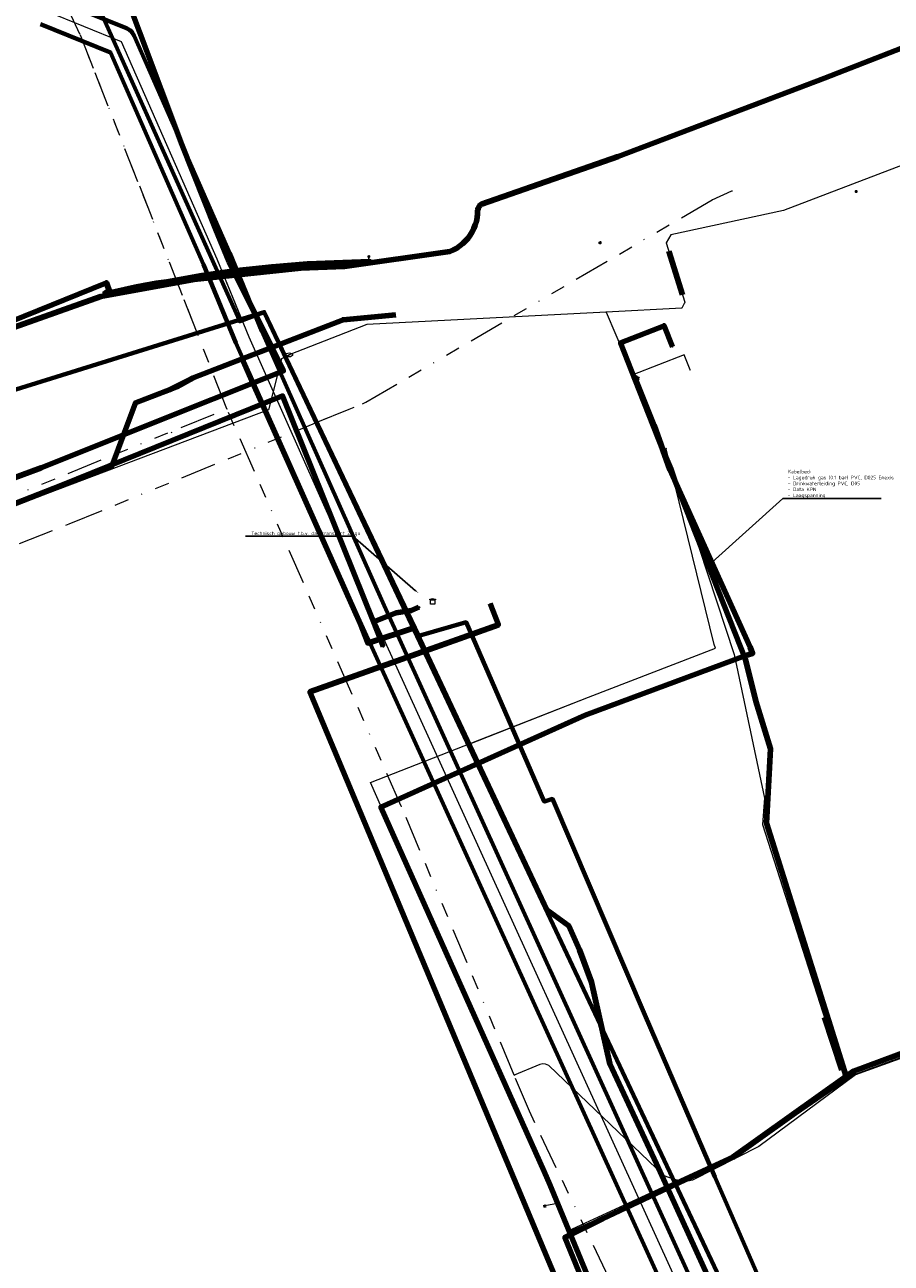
# Model space of a CAD drawing. Header units: metres. Extents: x 242122 to 243107, y 567823 to 568786.
# Tile 44 of 89: x 242435 to 242557, y 568038 to 568212. Entities that reach past the tile are written whole.
import ezdxf
from ezdxf import colors
from ezdxf.entities.mleader import LeaderData, LeaderLine
from ezdxf.enums import TextEntityAlignment as Align
from ezdxf.lldxf.tags import DXFTag
from ezdxf.math import Vec2, Vec3

# ---------------------------------------------------------------- set-up
doc = ezdxf.new("R2010")
doc.units = ezdxf.units.M
doc.linetypes.add('RI-OVERIG-SO', pattern=[17, 5, -2, 2, -2, 0, -2, 2, -2])
for name, color, linetype, lineweight in [('B-WA-IE-MEUBILAIR-S', 7, 'Continuous', 18), ('B-WA-KL-DATA-G', 90, 'KL-DATA-SO', 18), ('B-WA-KL-DATA_DUCT-G', 90, 'Continuous', 100), ('B-WA-KL-DATA_HULPSTUK-S', 90, 'Continuous', 18), ('B-WA-KL-DATA_KABELBED-G', 90, 'Continuous', 100), ('B-WA-KL-DATA_MANTELBUIS-G', 90, 'Continuous', 100), ('B-WA-KL-ET_LS-G', 190, 'KL-LS-SO', 18), ('B-WA-KL-ET_LS_HULPSTUK-S', 190, 'Continuous', 18), ('B-WA-KL-ET_LS_KABELBED-G', 190, 'Continuous', 100), ('B-WA-KL-GAS_HD-G', 30, 'KL-GAS_HD-SO', 18), ('B-WA-KL-GAS_LD-G', 50, 'KL-GAS_LD-SO', 18), ('B-WA-KL-GAS_LD_HULPSTUK-S', 50, 'Continuous', 18), ('B-WA-KL-WATER-G', 170, 'KL-WATER-SO', 18), ('B-WA-KL-WATER-S', 170, 'Continuous', 18), ('B-WA-KL-WATER_HULPSTUK-S', 170, 'Continuous', 18), ('B-WA-KL-WATER_MANTELBUIS-G', 170, 'Continuous', 100), ('B-WA-OG-INFO_ORIENTATIEPOLYGOON-GV', 7, 'Continuous', 70), ('B-WA-RI-DRUK-G', 210, 'RI-PERS-SO', 18), ('B-WA-RI-VRIJVERVAL-G', 210, 'RI-OVERIG-SO', 18), ('B-WA-RI-VRIJVERVAL_HULPSTUK-S', 210, 'Continuous', 18), ('B-WE-IE-MEUBILAIR_ENEXIS NETBEHEER BV-S', 7, 'Continuous', 18), ('B-WE-KL-DATA_COAXKABEL_42_ZIGGO BV-G', 90, 'KL-DATA-SO', 18), ('B-WE-KL-DATA_DUCT_ZIGGO BV-G', 90, 'Continuous', 100), ('B-WE-KL-DATA_HULPSTUK_KPN BV-S', 90, 'Continuous', 18), ('B-WE-KL-DATA_HULPSTUK_ZIGGO BV-S', 90, 'Continuous', 18), ('B-WE-KL-DATA_KABELBED_KPN BV-G', 90, 'Continuous', 100), ('B-WE-KL-DATA_KABELBED_ZIGGO BV-G', 90, 'Continuous', 100), ('B-WE-KL-DATA_MANTELBUIS_160_ZIGGO BV-G', 90, 'Continuous', 100), ('B-WE-KL-DATA_MANTELBUIS_75_ZIGGO BV-G', 90, 'Continuous', 100), ('B-WE-KL-DATA_MANTELBUIS_STAAL_1_KPN BV-G', 90, 'Continuous', 100), ('B-WE-KL-ET_LS_400 V_ENEXIS NETBEHEER BV-G', 190, 'KL-LS-SO', 18), ('B-WE-KL-ET_LS_HULPSTUK_ENEXIS NETBEHEER BV-S', 190, 'Continuous', 18), ('B-WE-KL-ET_LS_KABELBED_ENEXIS NETBEHEER BV-G', 190, 'Continuous', 100), ('B-WE-KL-GAS_HD_STAAL_150_8 BAR_ENEXIS NETBEHEER BV-G', 30, 'KL-GAS_HD-SO', 18), ('B-WE-KL-GAS_LD_HULPSTUK_ENEXIS NETBEHEER BV-S', 50, 'Continuous', 18), ('B-WE-KL-GAS_LD_POLYETHYLEEN PE_50_0.1 BAR_ENEXIS NETBEHEER BV-G', 50, 'KL-GAS_LD-SO', 18), ('B-WE-KL-GAS_LD_SLAGVAST PVC_75_0.1 BAR_ENEXIS NETBEHEER BV-G', 50, 'KL-GAS_LD-SO', 18), ('B-WE-KL-WATER_HULPSTUK_WMD DRINKWATER NV-S', 170, 'Continuous', 18), ('B-WE-KL-WATER_MANTELBUIS_POLYVINYLCHLORIDE PVC_200_WMD DRINKWATER NV-G', 170, 'Continuous', 100), ('B-WE-KL-WATER_MANTELBUIS_POLYVINYLCHLORIDE PVC_WMD DRINKWATER NV-G', 170, 'Continuous', 100), ('B-WE-KL-WATER_POLYVINYLCHLORIDE PVC_160_WMD DRINKWATER NV-G', 170, 'KL-WATER-SO', 18), ('B-WE-KL-WATER_POLYVINYLCHLORIDE PVC_25_WMD DRINKWATER NV-G', 170, 'KL-WATER-SO', 18), ('B-WE-KL-WATER_POLYVINYLCHLORIDE PVC_50_WMD DRINKWATER NV-G', 170, 'KL-WATER-SO', 18), ('B-WE-KL-WATER_WMD DRINKWATER NV-S', 170, 'Continuous', 18), ('B-WE-RI-DRUK_GEMEENTE TYNAARLO-G', 210, 'RI-PERS-SO', 18), ('B-WE-RI-VRIJVERVAL_GEMEENTE TYNAARLO-G', 210, 'RI-OVERIG-SO', 18), ('B-WE-RI-VRIJVERVAL_HULPSTUK_GEMEENTE TYNAARLO-S', 210, 'Continuous', 18), ('X-XX-AL-T25-200', 7, 'Continuous', 25)]:
    doc.layers.add(name, color=color, linetype=linetype, lineweight=lineweight)
for name, color, linetype, lineweight, true_color in [('B-WA-OG-INFO_EIS VOORZORGSMAATREGEL-GV', 7, 'Continuous', 70, 0xfa194b), ('B-WE-OG-INFO_EIS VOORZORGSMAATREGEL_ENEXIS NETBEHEER BV-GV', 7, 'Continuous', 70, 0xfa194b), ('B-WE-OG-INFO_EIS VOORZORGSMAATREGEL_WATERBEDRIJF GRONINGEN-GV', 7, 'Continuous', 70, 0xfa194b)]:
    doc.layers.add(name, color=color, linetype=linetype, lineweight=lineweight, true_color=true_color)
doc.styles.add('NLCS-ISO', font='NLCS-ISO.ttf')
doc.styles.add('NLCS-ISO-M200-T25', font='NLCS-ISO.ttf', dxfattribs={"height": 0.5})
doc.styles.get("Standard").update_dxf_attribs({"font": 'arial.ttf'})
tags = doc.linetypes.add('KL-DATA-SO', pattern='A,4,-1,[101,NLCS.shx,S=0.5,R=0,X=0,Y=0],-1,4,-1,["D",Standard,S=1,R=0,X=-0.25,Y=-0.5],-1.5', length=12.5).pattern_tags.tags
tags[18] = DXFTag(74, 10)
tags = doc.linetypes.add('KL-GAS_HD-SO', pattern='A,4,-1,[69,NLCS.shx,S=0.5,R=0,X=0,Y=0],-1,4,-1,["H",Standard,S=1,R=0,X=0,Y=-0.5],-2', length=13).pattern_tags.tags
tags[18] = DXFTag(74, 10)
tags = doc.linetypes.add('KL-GAS_LD-SO', pattern='A,4,-1,[69,NLCS.shx,S=0.5,R=0,X=0,Y=0],-1,4,-1,["L",Standard,S=1,R=0,X=0.25,Y=-0.5],-2', length=13).pattern_tags.tags
tags[18] = DXFTag(74, 10)
tags = doc.linetypes.add('KL-LS-SO', pattern='A,4,-1,[103,NLCS.shx,S=0.75,R=0,X=0,Y=0],-1,4,-1,["L",Standard,S=1,R=0,X=0,Y=-0.5],-2', length=13).pattern_tags.tags
tags[18] = DXFTag(74, 10)
doc.linetypes.add('KL-WATER-SO', pattern='A,7,-0.5,[168,NLCS.shx,S=0.75,R=0,X=0.75,Y=0],-2', length=9.5)
tags = doc.linetypes.add('RI-PERS-SO', pattern='A,7,-2,["P",Standard,S=1.8,R=0,X=-0.5,Y=-0.9],-2,7,-2,[102,NLCS.shx,S=1,R=180,X=0,Y=0],-2', length=22).pattern_tags.tags
tags[6] = DXFTag(74, 10)

# ---------------------------------------------------------------- blocks, each defined once
blk = doc.blocks.new('SKL-WTB_HULP_OVERIG-SO')
at = {"color": 0, "linetype": 'ByBlock', "lineweight": 18}
for points in [[(-0.14, 0.14), (0.14, -0.14)], [(0.14, 0.14), (-0.14, -0.14)]]:
    blk.add_lwpolyline(points, dxfattribs=at)
at = {"color": 0, "linetype": 'ByBlock', "lineweight": 18, "style": 'NLCS-ISO', "flags": 1}
for tag, p in [('TYPE', (1.5, 0)), ('OMSCHRIJVING', (1.5, -3)), ('LABEL', (1.5, -1.5))]:
    blk.add_attdef(tag, p, '', height=1, dxfattribs=at)
blk = doc.blocks.new('SKL-WATER_BRANDKRAAN_BRANDPUT-SO')
at = {"color": 0, "linetype": 'ByBlock', "lineweight": 18}
blk.add_ellipse((0, 0), major_axis=(2.5, 0), ratio=0.54, dxfattribs=at)
at = {"color": 0, "linetype": 'ByBlock', "lineweight": 18, "style": 'NLCS-ISO'}
blk.add_text('bk', height=1.5, dxfattribs=at).set_placement((0.16, 0), align=Align.MIDDLE_CENTER)
blk = doc.blocks.new('SKL-WTB_HULP_TECHNISCH GEBOUW-SO')
at = {"color": 0, "linetype": 'ByBlock', "lineweight": 18}
for points in [[(-2, 1.5), (0, 2), (2, 1.5), (2, 1.18), (-2, 1.18)], [(-1.5, 1.02), (1.5, 1.02), (1.5, -2), (-1.5, -2)]]:
    blk.add_lwpolyline(points, close=True, dxfattribs=at)
at = {"color": 0, "linetype": 'ByBlock', "lineweight": 18, "style": 'NLCS-ISO', "flags": 1}
for tag, p in [('TYPE', (2.5, 0)), ('OMSCHRIJVING', (2.5, -3)), ('LABEL', (2.5, -1.5))]:
    blk.add_attdef(tag, p, '', height=1, dxfattribs=at)
blk = doc.blocks.new('SRI-HULP_OVERIG-SO')
at = {"color": 0, "linetype": 'ByBlock', "lineweight": 18}
for points in [[(-0.14, 0.14), (0.14, -0.14)], [(0.14, 0.14), (-0.14, -0.14)]]:
    blk.add_lwpolyline(points, dxfattribs=at)
at = {"color": 0, "linetype": 'ByBlock', "lineweight": 18, "style": 'NLCS-ISO', "flags": 1}
for tag, p in [('TYPE', (1.5, 0)), ('OMSCHRIJVING', (1.5, -3)), ('LABEL', (1.5, -1.5))]:
    blk.add_attdef(tag, p, '', height=1, dxfattribs=at)
blk = doc.blocks.new('SKL-WTB_HULP_MOF-SO')
at = {"linetype": 'ByBlock', "lineweight": 18}
h = blk.add_hatch(color=0, dxfattribs=at)
h.dxf.hatch_style = 1
h.paths.add_polyline_path([(-0.5625, 0, 1), (0.5625, 0, 1)])
at = {"color": 0, "linetype": 'ByBlock', "lineweight": 18}
blk.add_circle((0, 0), 0.5625, dxfattribs=at)
at = {"color": 0, "linetype": 'ByBlock', "lineweight": 18, "style": 'NLCS-ISO', "flags": 1}
for tag, p in [('TYPE', (1.5, 0)), ('OMSCHRIJVING', (1.5, -3)), ('LABEL', (1.5, -1.5))]:
    blk.add_attdef(tag, p, '', height=1, dxfattribs=at)
blk = doc.blocks.new('SIE-MEUBILAIR_PAAL_LICHTMAST-SO')
for points in [[(-0.62, 0), (-1, 0)], [(-0.71, 0.71), (-0.44, 0.44)], [(0, 1), (0, 0.62)], [(0.44, 0.44), (0.71, 0.71)], [(1, 0), (0.62, 0)], [(-0.71, -0.71), (-0.44, -0.44)], [(0, -0.62), (0, -1)], [(0.44, -0.44), (0.71, -0.71)]]:
    blk.add_lwpolyline(points)
blk.add_circle((0, 0), 0.5)

msp = doc.modelspace()

# ---------------------------------------------------------------- linework, layer by layer
at = {"layer": 'B-WA-KL-DATA-G'}
msp.add_lwpolyline([(242467.681, 568171.002), (242463.925, 568178.468), (242462.04, 568182.985), (242457.329, 568194.902), (242448.508, 568218.469), (242445.987, 568222.536), (242437.396, 568219.247), (242434.355, 568227.187), (242428.132, 568243.078), (242426.507, 568246.713)], dxfattribs=at)
at = {"layer": 'B-WA-KL-DATA_DUCT-G'}
for points in [[(242471.022, 568166.84), (242479.951, 568170.298), (242487.36, 568170.979)], [(242471.022, 568166.84), (242479.951, 568170.298), (242487.36, 568170.979)], [(242471.022, 568166.84), (242479.951, 568170.298), (242487.36, 568170.979)], [(242471.022, 568166.84), (242479.951, 568170.298), (242487.36, 568170.979)], [(242471.022, 568166.84), (242479.951, 568170.298), (242487.36, 568170.979)], [(242471.022, 568166.84), (242479.951, 568170.298), (242487.36, 568170.979)], [(242471.022, 568166.84), (242479.951, 568170.298), (242487.36, 568170.979)], [(242471.022, 568166.84), (242479.951, 568170.298), (242487.36, 568170.979)], [(242489.793, 568127.041), (242490.196, 568127.174)], [(242489.793, 568127.041), (242490.196, 568127.174)], [(242489.793, 568127.041), (242490.196, 568127.174)], [(242489.793, 568127.041), (242490.196, 568127.174)], [(242489.793, 568127.041), (242490.196, 568127.174)], [(242489.793, 568127.041), (242490.196, 568127.174)], [(242489.793, 568127.041), (242490.196, 568127.174)], [(242489.793, 568127.041), (242490.196, 568127.174)], [(242513.114, 568081.872), (242511.611, 568085.253), (242508.535, 568087.496), (242489.927, 568127.085), (242490.196, 568127.174)], [(242512.911, 568082.328), (242511.611, 568085.253), (242508.535, 568087.496), (242489.927, 568127.085), (242490.196, 568127.174)], [(242516.212, 568071.027), (242514.789, 568077.363), (242513.114, 568081.872), (242511.611, 568085.253), (242508.535, 568087.496), (242489.927, 568127.085), (242490.196, 568127.174)], [(242516.212, 568071.027), (242514.789, 568077.363), (242513.114, 568081.872), (242511.611, 568085.253), (242508.535, 568087.496), (242489.927, 568127.085), (242490.196, 568127.174)], [(242516.212, 568071.027), (242514.789, 568077.363), (242513.114, 568081.872), (242512.911, 568082.328)], [(242516.212, 568071.027), (242514.789, 568077.363), (242513.114, 568081.872)]]:
    msp.add_lwpolyline(points, dxfattribs=at)
at = {"layer": 'B-WA-KL-DATA_KABELBED-G'}
for points in [[(242463.925, 568178.468), (242462.04, 568182.985), (242457.329, 568194.902), (242448.508, 568218.469), (242445.987, 568222.536), (242437.396, 568219.247), (242428.132, 568243.078), (242426.507, 568246.713)], [(242563.825, 568210.557), (242547.477, 568204.193), (242518.55, 568193.222), (242499.355, 568186.514), (242499.266, 568186.445), (242499.184, 568186.368), (242499.109, 568186.285), (242499.041, 568186.195), (242498.981, 568186.1), (242498.929, 568186.001), (242498.886, 568185.897), (242498.852, 568185.79), (242498.827, 568185.681), (242498.815, 568185.151), (242498.756, 568184.624), (242498.651, 568184.104), (242498.501, 568183.596), (242498.308, 568183.102), (242498.072, 568182.628), (242497.796, 568182.175), (242497.481, 568181.749), (242497.13, 568181.351), (242496.746, 568180.986), (242496.331, 568180.655), (242495.89, 568180.362), (242495.424, 568180.109), (242494.938, 568179.897), (242480.156, 568177.769), (242474.033, 568177.539), (242459.058, 568175.926), (242445.957, 568173.559), (242433.726, 568169.226)], [(242499.355, 568186.514), (242518.55, 568193.222)], [(242467.681, 568171.002), (242463.925, 568178.468)], [(242471.022, 568166.84), (242479.951, 568170.298), (242487.36, 568170.979)], [(242526.174, 568166.477), (242524.996, 568169.465), (242518.882, 568167.059), (242520.928, 568161.828), (242523.462, 568155.399), (242536.425, 568122.612), (242537.864, 568116.782), (242539.934, 568110.082), (242539.37, 568099.678), (242548.03, 568072.037), (242550.521, 568064.115), (242550.521, 568064.114)], [(242491.35, 568123.806), (242501.733, 568127.503), (242500.572, 568130.469)], [(242489.927, 568127.085), (242490.196, 568127.174)], [(242489.927, 568127.085), (242489.793, 568127.041)], [(242489.927, 568127.085), (242508.535, 568087.496), (242511.611, 568085.253), (242512.911, 568082.328)], [(242594.694, 568126.069), (242596.109, 568121.919), (242589.816, 568116.255), (242597.908, 568090.323), (242603.135, 568092.037), (242605.911, 568083.579), (242598.12, 568081.024), (242573.011, 568072.879), (242551.634, 568064.906), (242550.521, 568064.115), (242550.52, 568064.114)], [(242512.911, 568082.328), (242513.114, 568081.872)], [(242516.212, 568071.027), (242514.789, 568077.363), (242513.114, 568081.872)], [(242526.63, 568049.013), (242534.567, 568052.769), (242550.52, 568064.114)]]:
    msp.add_lwpolyline(points, dxfattribs=at)
at = {"layer": 'B-WA-KL-DATA_MANTELBUIS-G'}
for points in [[(242499.355, 568186.514), (242518.55, 568193.222)], [(242467.681, 568171.002), (242463.925, 568178.468)]]:
    msp.add_lwpolyline(points, dxfattribs=at)
at = {"layer": 'B-WA-KL-ET_LS-G'}
for points in [[(242446.372, 568173.871), (242446.808, 568173.77), (242447.333, 568173.896), (242447.667, 568174.182), (242449.346, 568174.544), (242450.797, 568174.87), (242452.255, 568175.16), (242453.72, 568175.416), (242455.205, 568175.634), (242460.112, 568176.495), (242465.043, 568177.197), (242469.993, 568177.74), (242474.959, 568178.124), (242479.934, 568178.349), (242483.723, 568178.467), (242483.737, 568178.049)], [(242483.568, 568178.462), (242483.568, 568179.153)], [(242419.693, 568164.551), (242446.739, 568175.5), (242447.193, 568174.273), (242446.714, 568174.158), (242446.372, 568173.871)], [(242498.776, 568107.995), (242513.907, 568114.796), (242536.433, 568123.193), (242537.404, 568123.488), (242537.055, 568124.38), (242525.769, 568149.306), (242523.579, 568155.447), (242520.969, 568162.008), (242521.371, 568162.174)], [(242490.585, 568129.959), (242489.495, 568129.492), (242488.696, 568129.367)], [(242526.521, 568049.169), (242535.937, 568053.552), (242551.789, 568064.438), (242573.031, 568072.279), (242570.344, 568080.456)]]:
    msp.add_lwpolyline(points, dxfattribs=at)
at = {"layer": 'B-WA-KL-ET_LS_KABELBED-G'}
for points in [[(242446.372, 568173.871), (242446.808, 568173.77), (242447.333, 568173.896), (242447.667, 568174.182), (242449.346, 568174.544), (242450.797, 568174.87), (242452.255, 568175.16), (242453.72, 568175.416), (242455.205, 568175.634), (242460.112, 568176.495), (242465.043, 568177.197), (242469.993, 568177.74), (242474.959, 568178.124), (242479.934, 568178.349), (242483.723, 568178.467), (242483.737, 568178.049)], [(242419.693, 568164.551), (242446.739, 568175.5), (242447.193, 568174.273), (242446.714, 568174.158), (242446.372, 568173.871)], [(242498.776, 568107.995), (242513.907, 568114.796), (242536.433, 568123.193), (242537.404, 568123.488), (242537.055, 568124.38), (242525.769, 568149.306), (242523.579, 568155.447), (242520.969, 568162.008), (242521.371, 568162.174)], [(242490.585, 568129.959), (242489.495, 568129.492), (242488.696, 568129.367)]]:
    msp.add_lwpolyline(points, dxfattribs=at)
at = {"layer": 'B-WA-KL-GAS_HD-G'}
msp.add_lwpolyline([(242437.822, 568214.579), (242438.25, 568213.628), (242448.803, 568209.343), (242462.221, 568178.825), (242465.699, 568170.384)], dxfattribs=at)
at = {"layer": 'B-WA-KL-GAS_LD-G'}
for points in [[(242497.489, 568110.723), (242514.391, 568117.322), (242532.193, 568124.221), (242531.993, 568124.741), (242525.281, 568152.203)], [(242526.437, 568049.348), (242535.834, 568053.677), (242551.725, 568064.633), (242572.74, 568072.339), (242570.11, 568080.346)]]:
    msp.add_lwpolyline(points, dxfattribs=at)
at = {"layer": 'B-WA-KL-WATER-G'}
for points in [[(242606.926, 568210.523), (242541.755, 568185.622), (242525.953, 568182.208), (242525.296, 568181.081), (242527.898, 568172.744), (242527.466, 568171.929), (242516.843, 568171.38)], [(242516.843, 568171.38), (242483.269, 568169.645), (242472.377, 568165.367)], [(242516.843, 568171.38), (242523.647, 568155.474), (242526.217, 568149.482), (242534.83, 568123.313), (242539.07, 568103.158), (242538.801, 568099.491), (242547.65, 568071.912), (242550.181, 568064.219), (242551.698, 568064.717), (242561.236, 568068.061)], [(242472.377, 568165.367), (242471.848, 568165.088)], [(242528.636, 568163.251), (242527.794, 568165.391), (242520.613, 568162.566)]]:
    msp.add_lwpolyline(points, dxfattribs=at)
at = {"layer": 'B-WA-KL-WATER_MANTELBUIS-G'}
for points in [[(242525.665, 568179.898), (242527.572, 568173.788)], [(242547.476, 568072.455), (242549.906, 568065.054)]]:
    msp.add_lwpolyline(points, dxfattribs=at)
at = {"layer": 'B-WA-OG-INFO_EIS VOORZORGSMAATREGEL-GV'}
msp.add_lwpolyline([(242914.445, 568112.908), (242546.772, 568019.064), (242542.948, 568028.382), (242541.695, 568028.067), (242541.688, 568028.068), (242541.684, 568028.073), (242533.072, 568047.778), (242532.095, 568050.042), (242522.287, 568072.784), (242509.322, 568103.076), (242508.197, 568102.709), (242508.19, 568102.709), (242508.185, 568102.714), (242497.199, 568127.858), (242490.599, 568125.958), (242490.588, 568125.962), (242469.69, 568169.664), (242468.882, 568171.376), (242465.366, 568170.281), (242446.144, 568213.056), (242430.507, 568248.245), (242430.516, 568248.248), (242400.498, 568317.023)], dxfattribs=at)
at = {"layer": 'B-WA-OG-INFO_ORIENTATIEPOLYGOON-GV'}
msp.add_lwpolyline([(242751.967, 568556.271), (242565.688, 568463.851), (242442.85, 568671.226), (242460.056, 568681.418), (242444.987, 568707.443), (242384.409, 568672.369), (242399.477, 568646.343), (242416.686, 568656.536), (242474.782, 568558.454), (242515.844, 568427.317), (242539.317, 568384.982), (242400.498, 568317.023), (242430.516, 568248.248), (242303.944, 568199.794), (242325.606, 568144.321), (242183.26, 568088.734), (242295.105, 568006.717), (242295.17, 568006.649), (242357.548, 568062.526), (242331.727, 568128.648), (242468.882, 568171.376), (242541.371, 568017.685), (242914.445, 568112.908)], dxfattribs=at)
at = {"layer": 'B-WA-RI-DRUK-G'}
msp.add_lwpolyline([(242570.753, 568071.189), (242551.823, 568064.337), (242538.277, 568054.306), (242528.991, 568049.57), (242527.882, 568049.359), (242526.447, 568049.646), (242526.263, 568049.717)], dxfattribs=at)
at = {"layer": 'B-WA-RI-VRIJVERVAL-G'}
for points in [[(242443.039, 568210.389), (242426.027, 568246.529)], [(242459.482, 568168.448), (242443.039, 568210.389)], [(242531.748, 568187.144), (242534.487, 568188.367)], [(242483.153, 568158.714), (242531.748, 568187.144)], [(242476.198, 568155.864), (242483.153, 568158.714)]]:
    msp.add_lwpolyline(points, dxfattribs=at)
at = {"layer": 'B-WE-KL-DATA_DUCT_ZIGGO BV-G'}
for points in [[(242465.781, 568164.81), (242479.951, 568170.298), (242487.36, 568170.979)], [(242465.781, 568164.81), (242479.951, 568170.298), (242487.36, 568170.979)], [(242465.781, 568164.81), (242479.951, 568170.298), (242487.36, 568170.979)], [(242465.781, 568164.81), (242479.951, 568170.298), (242487.36, 568170.979)], [(242465.781, 568164.81), (242479.951, 568170.298), (242487.36, 568170.979)], [(242465.781, 568164.81), (242479.951, 568170.298), (242487.36, 568170.979)], [(242465.781, 568164.81), (242479.951, 568170.298), (242487.36, 568170.979)], [(242465.781, 568164.81), (242479.951, 568170.298), (242487.36, 568170.979)], [(242512.911, 568082.328), (242511.611, 568085.253), (242508.535, 568087.496), (242489.927, 568127.085), (242490.196, 568127.174)], [(242513.114, 568081.872), (242511.611, 568085.253), (242508.535, 568087.496), (242489.927, 568127.085), (242490.196, 568127.174)], [(242546.555, 567987.782), (242541.82, 567998.03), (242541.402, 568013.557), (242523.928, 568051.878), (242517.359, 568065.921), (242514.789, 568077.363), (242513.114, 568081.872), (242511.611, 568085.253), (242508.535, 568087.496), (242489.927, 568127.085), (242490.196, 568127.174)], [(242546.555, 567987.782), (242541.82, 567998.03), (242541.402, 568013.557), (242523.928, 568051.878), (242517.359, 568065.921), (242514.789, 568077.363), (242513.114, 568081.872), (242511.611, 568085.253), (242508.535, 568087.496), (242489.927, 568127.085), (242490.196, 568127.174)], [(242512.911, 568082.328), (242513.114, 568081.872), (242514.789, 568077.363), (242517.359, 568065.921), (242523.928, 568051.878), (242541.402, 568013.557), (242541.82, 567998.03), (242546.555, 567987.782), (242546.243, 567985.044), (242546.119, 567984.721), (242545.987, 567984.602), (242548.861, 567980.516)], [(242541.82, 567998.03), (242541.402, 568013.557), (242523.928, 568051.878), (242517.359, 568065.921), (242514.789, 568077.363), (242513.114, 568081.872)]]:
    msp.add_lwpolyline(points, dxfattribs=at)
at = {"layer": 'B-WE-KL-DATA_KABELBED_KPN BV-G'}
for points in [[(242563.825, 568210.557), (242547.477, 568204.193), (242518.55, 568193.222), (242499.355, 568186.514), (242499.266, 568186.445), (242499.184, 568186.368), (242499.109, 568186.285), (242499.041, 568186.195), (242498.981, 568186.1), (242498.929, 568186.001), (242498.886, 568185.897), (242498.852, 568185.79), (242498.827, 568185.681), (242498.815, 568185.151), (242498.756, 568184.624), (242498.651, 568184.104), (242498.501, 568183.596), (242498.308, 568183.102), (242498.072, 568182.628), (242497.796, 568182.175), (242497.481, 568181.749), (242497.13, 568181.351), (242496.746, 568180.986), (242496.331, 568180.655), (242495.89, 568180.362), (242495.424, 568180.109), (242494.938, 568179.897), (242480.156, 568177.769), (242474.033, 568177.539), (242459.058, 568175.926), (242445.957, 568173.559), (242433.726, 568169.226)], [(242499.355, 568186.514), (242518.55, 568193.222)], [(242524.538, 567998.326), (242524.494, 568000.799), (242475.296, 568118.089), (242501.733, 568127.503), (242500.572, 568130.469)], [(242594.694, 568126.069), (242596.109, 568121.919), (242589.816, 568116.255), (242597.908, 568090.323), (242603.135, 568092.037), (242605.911, 568083.579), (242598.12, 568081.024), (242573.011, 568072.879), (242551.634, 568064.906), (242550.521, 568064.115), (242550.52, 568064.114)], [(242524.538, 567998.326), (242526.822, 568000), (242528.254, 568001.05), (242529.559, 568002.006), (242530.039, 568002.515), (242528.328, 568004.504), (242526.744, 568006.595), (242525.293, 568008.78), (242520.369, 568019.253), (242519.102, 568022.007), (242518.488, 568023.381), (242511.081, 568041.542), (242516.349, 568044.148), (242534.567, 568052.769), (242550.52, 568064.114)]]:
    msp.add_lwpolyline(points, dxfattribs=at)
at = {"layer": 'B-WE-KL-DATA_KABELBED_ZIGGO BV-G'}
for points in [[(242463.925, 568178.468), (242462.04, 568182.985), (242457.329, 568194.902), (242448.508, 568218.469), (242445.987, 568222.536), (242437.396, 568219.247), (242428.132, 568243.078), (242412.565, 568277.914), (242407.204, 568286.471), (242383.57, 568340.265)], [(242468.461, 568169.45), (242463.925, 568178.468)], [(242469.951, 568166.425), (242479.951, 568170.298), (242487.36, 568170.979)], [(242469.951, 568166.425), (242468.461, 568169.45)], [(242465.781, 568164.81), (242469.951, 568166.425)], [(242467.295, 568161.414), (242471.576, 568163.127), (242469.951, 568166.425)], [(242458.312, 568161.813), (242458.928, 568162.157), (242465.781, 568164.81)], [(242467.295, 568161.414), (242465.781, 568164.81)], [(242449.158, 568154.155), (242450.839, 568158.661), (242455.618, 568160.484)], [(242455.618, 568160.484), (242456.618, 568160.866), (242458.312, 568161.813)], [(242456.254, 568156.995), (242467.043, 568161.313)], [(242467.043, 568161.313), (242467.295, 568161.414)], [(242449.158, 568154.155), (242456.254, 568156.995)], [(242344.098, 568114.077), (242372.859, 568125.226), (242411.159, 568139.765), (242437.574, 568149.544), (242449.158, 568154.155)], [(242375.755, 568121.853), (242447.517, 568149.759), (242449.158, 568154.155)], [(242489.927, 568127.085), (242490.196, 568127.174)], [(242489.927, 568127.085), (242508.535, 568087.496), (242511.611, 568085.253), (242512.911, 568082.328)], [(242512.911, 568082.328), (242513.114, 568081.872)], [(242541.82, 567998.03), (242541.402, 568013.557), (242523.928, 568051.878), (242517.359, 568065.921), (242514.789, 568077.363), (242513.114, 568081.872)]]:
    msp.add_lwpolyline(points, dxfattribs=at)
at = {"layer": 'B-WE-KL-DATA_MANTELBUIS_160_ZIGGO BV-G'}
msp.add_lwpolyline([(242458.312, 568161.813), (242455.618, 568160.484)], dxfattribs=at)
at = {"layer": 'B-WE-KL-DATA_MANTELBUIS_75_ZIGGO BV-G'}
for points in [[(242468.461, 568169.45), (242463.925, 568178.468)], [(242456.254, 568156.995), (242467.043, 568161.313)]]:
    msp.add_lwpolyline(points, dxfattribs=at)
at = {"layer": 'B-WE-KL-DATA_MANTELBUIS_STAAL_1_KPN BV-G'}
msp.add_lwpolyline([(242499.355, 568186.514), (242518.55, 568193.222)], dxfattribs=at)
at = {"layer": 'B-WE-KL-ET_LS_400 V_ENEXIS NETBEHEER BV-G'}
for points in [[(242446.372, 568173.871), (242446.808, 568173.77), (242447.333, 568173.896), (242447.667, 568174.182), (242449.346, 568174.544), (242450.797, 568174.87), (242452.255, 568175.16), (242453.72, 568175.416), (242455.205, 568175.634), (242460.112, 568176.495), (242465.043, 568177.197), (242469.993, 568177.74), (242474.959, 568178.124), (242479.934, 568178.349), (242483.723, 568178.467), (242483.737, 568178.049)], [(242483.568, 568178.462), (242483.568, 568179.153)], [(242419.693, 568164.551), (242446.739, 568175.5), (242447.193, 568174.273), (242446.714, 568174.158), (242446.372, 568173.871)], [(242490.585, 568129.959), (242489.495, 568129.492), (242487.376, 568129.16), (242484.205, 568127.902)], [(242485.59, 568124.455), (242484.205, 568127.902)], [(242511.664, 568042.378), (242514.797, 568043.712), (242535.937, 568053.552), (242551.789, 568064.438), (242573.031, 568072.279), (242570.344, 568080.456)], [(242525.145, 567998.106), (242525.429, 567998.834), (242529.067, 568000.478), (242528.618, 568001.472), (242508.936, 568048.959)], [(242510.043, 568046.288), (242508.242, 568045.951)]]:
    msp.add_lwpolyline(points, dxfattribs=at)
at = {"layer": 'B-WE-KL-ET_LS_KABELBED_ENEXIS NETBEHEER BV-G'}
for points in [[(242446.372, 568173.871), (242446.808, 568173.77), (242447.333, 568173.896), (242447.667, 568174.182), (242449.346, 568174.544), (242450.797, 568174.87), (242452.255, 568175.16), (242453.72, 568175.416), (242455.205, 568175.634), (242460.112, 568176.495), (242465.043, 568177.197), (242469.993, 568177.74), (242474.959, 568178.124), (242479.934, 568178.349), (242483.723, 568178.467), (242483.737, 568178.049)], [(242419.693, 568164.551), (242446.739, 568175.5), (242447.193, 568174.273), (242446.714, 568174.158), (242446.372, 568173.871)], [(242490.585, 568129.959), (242489.495, 568129.492), (242487.376, 568129.16), (242484.205, 568127.902)], [(242485.59, 568124.455), (242484.205, 568127.902)], [(242525.145, 567998.106), (242525.429, 567998.834), (242529.067, 568000.478), (242528.618, 568001.472), (242508.936, 568048.959)]]:
    msp.add_lwpolyline(points, dxfattribs=at)
at = {"layer": 'B-WE-KL-GAS_LD_SLAGVAST PVC_75_0.1 BAR_ENEXIS NETBEHEER BV-G'}
msp.add_lwpolyline([(242511.535, 568042.484), (242535.834, 568053.677), (242551.725, 568064.633), (242572.74, 568072.339), (242570.11, 568080.346)], dxfattribs=at)
at = {"layer": 'B-WE-KL-WATER_MANTELBUIS_POLYVINYLCHLORIDE PVC_200_WMD DRINKWATER NV-G'}
msp.add_lwpolyline([(242525.665, 568179.898), (242527.572, 568173.788)], dxfattribs=at)
at = {"layer": 'B-WE-KL-WATER_MANTELBUIS_POLYVINYLCHLORIDE PVC_WMD DRINKWATER NV-G'}
msp.add_lwpolyline([(242547.476, 568072.455), (242549.906, 568065.054)], dxfattribs=at)
at = {"layer": 'B-WE-KL-WATER_POLYVINYLCHLORIDE PVC_160_WMD DRINKWATER NV-G'}
for points in [[(242606.926, 568210.523), (242541.755, 568185.622), (242525.953, 568182.208), (242525.296, 568181.081), (242527.898, 568172.744), (242527.466, 568171.929), (242516.843, 568171.38)], [(242516.843, 568171.38), (242483.269, 568169.645), (242472.377, 568165.367)]]:
    msp.add_lwpolyline(points, dxfattribs=at)
at = {"layer": 'B-WE-KL-WATER_POLYVINYLCHLORIDE PVC_25_WMD DRINKWATER NV-G'}
msp.add_lwpolyline([(242528.636, 568163.251), (242527.794, 568165.391), (242520.613, 568162.566)], dxfattribs=at)
at = {"layer": 'B-WE-RI-DRUK_GEMEENTE TYNAARLO-G'}
msp.add_lwpolyline([(242570.753, 568071.189), (242551.823, 568064.337), (242538.277, 568054.306), (242528.991, 568049.57), (242527.882, 568049.359), (242526.447, 568049.646), (242525.013, 568050.202), (242508.8, 568065.662), (242508.369, 568065.859), (242507.992, 568065.877), (242507.562, 568065.787), (242503.961, 568064.311)], dxfattribs=at)
at = {"layer": 'B-WE-RI-VRIJVERVAL_GEMEENTE TYNAARLO-G'}
for points in [[(242443.039, 568210.389), (242419.596, 568260.19)], [(242463.659, 568157.793), (242443.039, 568210.389)], [(242531.748, 568187.144), (242534.487, 568188.367)], [(242483.153, 568158.714), (242531.748, 568187.144)], [(242441.514, 568141.649), (242483.153, 568158.714)], [(242409.714, 568135.865), (242463.659, 568157.793)], [(242354.95, 568107.655), (242441.514, 568141.649)], [(242503.961, 568064.311), (242488.113, 568102.044)], [(242506.09, 568059.241), (242503.961, 568064.311)], [(242531.939, 568005.006), (242506.09, 568059.241)]]:
    msp.add_lwpolyline(points, dxfattribs=at)

# ---------------------------------------------------------------- block references
at = {"layer": 'B-WA-IE-MEUBILAIR-S', "xscale": 0.2, "yscale": 0.2, "zscale": 0.2}
for p in [(242551.926, 568188.283), (242515.997, 568181.113), (242483.568, 568179.153), (242446.372, 568173.871)]:
    msp.add_blockref('SIE-MEUBILAIR_PAAL_LICHTMAST-SO', p, dxfattribs=at)
at = {"layer": 'B-WA-KL-DATA_HULPSTUK-S', "xscale": 0.2, "yscale": 0.2, "zscale": 0.2}
for name, p in [('SKL-WTB_HULP_OVERIG-SO', (242526.174, 568166.477)), ('SKL-WTB_HULP_TECHNISCH GEBOUW-SO', (242492.51, 568130.774)), ('SKL-WTB_HULP_OVERIG-SO', (242500.572, 568130.469)), ('SKL-WTB_HULP_OVERIG-SO', (242550.521, 568064.114))]:
    msp.add_blockref(name, p, dxfattribs=at)
at = {"layer": 'B-WA-KL-ET_LS_HULPSTUK-S', "xscale": 0.2, "yscale": 0.2, "zscale": 0.2}
for p in [(242483.568, 568178.462), (242483.737, 568178.049), (242521.371, 568162.174), (242490.585, 568129.959)]:
    msp.add_blockref('SKL-WTB_HULP_MOF-SO', p, dxfattribs=at)
at = {"layer": 'B-WA-KL-GAS_LD_HULPSTUK-S', "xscale": 0.2, "yscale": 0.2, "zscale": 0.2}
msp.add_blockref('SKL-WTB_HULP_OVERIG-SO', (242525.281, 568152.203), dxfattribs=at)
at = {"layer": 'B-WA-KL-WATER-S', "xscale": 0.2, "yscale": 0.2, "zscale": 0.2}
msp.add_blockref('SKL-WATER_BRANDKRAAN_BRANDPUT-SO', (242472.377, 568165.367), dxfattribs=at)
at = {"layer": 'B-WA-KL-WATER_HULPSTUK-S', "xscale": 0.2, "yscale": 0.2, "zscale": 0.2}
for p in [(242525.296, 568181.081), (242525.953, 568182.208), (242527.898, 568172.744), (242516.843, 568171.38), (242527.466, 568171.929), (242520.613, 568162.566), (242528.636, 568163.251)]:
    msp.add_blockref('SKL-WTB_HULP_OVERIG-SO', p, dxfattribs=at)
at = {"layer": 'B-WA-RI-VRIJVERVAL_HULPSTUK-S', "xscale": 0.2, "yscale": 0.2, "zscale": 0.2}
for p in [(242443.039, 568210.389), (242534.487, 568188.367), (242531.748, 568187.144), (242483.153, 568158.714)]:
    msp.add_blockref('SRI-HULP_OVERIG-SO', p, dxfattribs=at)
at = {"layer": 'B-WE-IE-MEUBILAIR_ENEXIS NETBEHEER BV-S', "xscale": 0.2, "yscale": 0.2, "zscale": 0.2}
for p in [(242551.926, 568188.283), (242515.997, 568181.113), (242483.568, 568179.153), (242446.372, 568173.871), (242508.242, 568045.951)]:
    msp.add_blockref('SIE-MEUBILAIR_PAAL_LICHTMAST-SO', p, dxfattribs=at)
at = {"layer": 'B-WE-KL-DATA_HULPSTUK_KPN BV-S', "xscale": 0.2, "yscale": 0.2, "zscale": 0.2}
for p in [(242526.174, 568166.477), (242500.572, 568130.469), (242550.521, 568064.114)]:
    msp.add_blockref('SKL-WTB_HULP_OVERIG-SO', p, dxfattribs=at)
at = {"layer": 'B-WE-KL-DATA_HULPSTUK_ZIGGO BV-S', "xscale": 0.2, "yscale": 0.2, "zscale": 0.2}
msp.add_blockref('SKL-WTB_HULP_TECHNISCH GEBOUW-SO', (242492.51, 568130.774), dxfattribs=at)
at = {"layer": 'B-WE-KL-ET_LS_HULPSTUK_ENEXIS NETBEHEER BV-S', "xscale": 0.2, "yscale": 0.2, "zscale": 0.2}
for p in [(242483.568, 568178.462), (242483.737, 568178.049), (242521.371, 568162.174), (242490.585, 568129.959), (242484.205, 568127.902), (242485.59, 568124.455), (242508.936, 568048.959), (242510.043, 568046.288), (242511.664, 568042.378)]:
    msp.add_blockref('SKL-WTB_HULP_MOF-SO', p, dxfattribs=at)
at = {"layer": 'B-WE-KL-GAS_LD_HULPSTUK_ENEXIS NETBEHEER BV-S', "xscale": 0.2, "yscale": 0.2, "zscale": 0.2}
for p in [(242525.281, 568152.203), (242511.535, 568042.484)]:
    msp.add_blockref('SKL-WTB_HULP_OVERIG-SO', p, dxfattribs=at)
at = {"layer": 'B-WE-KL-WATER_HULPSTUK_WMD DRINKWATER NV-S', "xscale": 0.2, "yscale": 0.2, "zscale": 0.2}
for p in [(242525.296, 568181.081), (242525.953, 568182.208), (242527.898, 568172.744), (242516.843, 568171.38), (242527.466, 568171.929), (242471.31, 568164.805), (242520.613, 568162.566), (242528.636, 568163.251)]:
    msp.add_blockref('SKL-WTB_HULP_OVERIG-SO', p, dxfattribs=at)
at = {"layer": 'B-WE-KL-WATER_WMD DRINKWATER NV-S', "xscale": 0.2, "yscale": 0.2, "zscale": 0.2}
msp.add_blockref('SKL-WATER_BRANDKRAAN_BRANDPUT-SO', (242472.377, 568165.367), dxfattribs=at)
at = {"layer": 'B-WE-RI-VRIJVERVAL_HULPSTUK_GEMEENTE TYNAARLO-S', "xscale": 0.2, "yscale": 0.2, "zscale": 0.2}
for p in [(242443.039, 568210.389), (242534.487, 568188.367), (242531.748, 568187.144), (242483.153, 568158.714), (242463.659, 568157.793), (242455.862, 568154.476), (242441.514, 568141.649), (242488.113, 568102.044), (242503.961, 568064.311), (242506.09, 568059.241)]:
    msp.add_blockref('SRI-HULP_OVERIG-SO', p, dxfattribs=at)

# ---------------------------------------------------------------- next in the draw order: leaders
at = {"layer": 'X-XX-AL-T25-200'}
ml = msp.add_multileader_mtext('Standard', dxfattribs=at)
ml.set_content('Kabelbed:\\P- Lagedruk gas (0.1 bar) PVC, D025 Enexis\\P- Drinkwaterleiding PVC, D05\\P- Data KPN\\P- Laagspanning', color=256, style='NLCS-ISO-M200-T25')
ml.set_leader_properties(color=256, linetype='ByLayer', lineweight=-1)
ml.build(insert=Vec2(0, 0))
ml.multileader.update_dxf_attribs({"text_left_attachment_type": 5, "text_right_attachment_type": 5, "dogleg_length": 0.5, "arrow_head_size": 0.5})
ctx = ml.context
ctx.base_point, ctx.char_height, ctx.arrow_head_size, ctx.landing_gap_size, ctx.plane_origin = Vec3(242542.157, 568145.215), 0.5, 0.5, 0.18, Vec3(242532.6, 568135.947)
ctx.left_attachment, ctx.right_attachment = 5, 5
notes = []
notes.append((ctx, [(1, (1, 1, 0), (242541.657, 568145.215), (1, 0), 0.5, [(0, [(242531.358, 568135.947)], 0, [])])]))
ctx.mtext.insert, ctx.mtext.flow_direction = Vec3(242542.337, 568149.248), 5
ctx.mtext.has_bg_fill, ctx.mtext.bg_color, ctx.mtext.bg_scale_factor, ctx.mtext.bg_transparency, ctx.mtext.use_window_bg_color = 1, -1027028792, 1.5, 0, 1
ml = msp.add_multileader_mtext('Standard', dxfattribs=at)
ml.set_content('Technisch gebouw t.b.v. datatransport Ziggo', color=256, style='NLCS-ISO-M200-T25')
ml.set_leader_properties(color=256, linetype='ByLayer', lineweight=-1)
ml.build(insert=Vec2(0, 0))
ml.multileader.update_dxf_attribs({"text_left_attachment_type": 5, "text_right_attachment_type": 5, "dogleg_length": 0.5, "arrow_head_size": 0.5})
ctx = ml.context
ctx.base_point, ctx.char_height, ctx.arrow_head_size, ctx.landing_gap_size, ctx.plane_origin = Vec3(242466.89, 568139.933), 0.5, 0.5, 0.18, Vec3(242494.206, 568130.681)
ctx.left_attachment, ctx.right_attachment = 5, 5
notes.append((ctx, [(0, (1, 1, 0), (242481.3, 568139.933), (-1, 0), 0.5, [(0, [(242490.51, 568131.954)], 0, [])])]))
ctx.mtext.insert, ctx.mtext.flow_direction = Vec3(242467.07, 568140.583), 5
ctx.mtext.has_bg_fill, ctx.mtext.bg_color, ctx.mtext.bg_scale_factor, ctx.mtext.bg_transparency, ctx.mtext.use_window_bg_color = 1, -1027028792, 1.5, 0, 1
for ctx, leaders in notes:
    for number, flags, end, landing, length, lines in leaders:
        leader = LeaderData()
        leader.index, (leader.has_last_leader_line, leader.has_dogleg_vector, leader.attachment_direction) = number, flags
        leader.last_leader_point, leader.dogleg_vector, leader.dogleg_length = Vec3(end), Vec3(landing), length
        for number, points, colour, breaks in lines:
            line = LeaderLine()
            line.index, line.vertices, line.color, line.breaks = number, Vec3.list(points), colors.encode_raw_color(colour), breaks
            leader.lines.append(line)
        ctx.leaders.append(leader)

# ---------------------------------------------------------------- next in the draw order: linework, layer by layer
at = {"layer": 'B-WE-KL-DATA_COAXKABEL_42_ZIGGO BV-G'}
msp.add_lwpolyline([(242434.355, 568227.187), (242437.396, 568219.247), (242445.987, 568222.536), (242448.508, 568218.469), (242457.329, 568194.902), (242462.04, 568182.985), (242463.925, 568178.468), (242468.461, 568169.45), (242471.576, 568163.127), (242444.902, 568152.452), (242437.574, 568149.544), (242411.159, 568139.765)], dxfattribs=at)
at = {"layer": 'B-WE-KL-DATA_DUCT_ZIGGO BV-G'}
for points in [[(242231.127, 568075.67), (242231.415, 568076.197), (242237.135, 568075.461), (242242.891, 568075.102), (242248.656, 568075.121), (242254.406, 568075.518), (242293.575, 568088.67), (242324.717, 568102.764), (242333.122, 568105.984), (242375.755, 568121.853), (242447.517, 568149.759), (242450.839, 568158.661), (242456.618, 568160.866), (242458.928, 568162.157), (242465.781, 568164.81), (242482.338, 568127.684), (242483.411, 568124.93), (242490.196, 568127.174)], [(242375.755, 568121.853), (242447.517, 568149.759), (242450.839, 568158.661), (242456.618, 568160.866), (242458.928, 568162.157), (242465.781, 568164.81), (242482.338, 568127.684), (242483.411, 568124.93), (242490.196, 568127.174)], [(242375.755, 568121.853), (242447.517, 568149.759), (242450.839, 568158.661), (242456.618, 568160.866), (242458.928, 568162.157), (242465.781, 568164.81), (242482.338, 568127.684), (242483.411, 568124.93), (242490.196, 568127.174)], [(242490.196, 568127.174), (242483.411, 568124.93), (242482.338, 568127.684), (242465.781, 568164.81), (242458.928, 568162.157), (242456.618, 568160.866), (242450.839, 568158.661), (242447.517, 568149.759), (242375.755, 568121.853)], [(242375.755, 568121.853), (242447.517, 568149.759), (242450.839, 568158.661), (242456.618, 568160.866), (242458.928, 568162.157), (242465.781, 568164.81), (242482.338, 568127.684), (242483.411, 568124.93), (242490.196, 568127.174)], [(242375.755, 568121.853), (242447.517, 568149.759), (242450.839, 568158.661), (242456.618, 568160.866), (242458.928, 568162.157), (242465.781, 568164.81), (242482.338, 568127.684), (242483.411, 568124.93), (242490.196, 568127.174)], [(242375.755, 568121.853), (242447.517, 568149.759), (242450.839, 568158.661), (242456.618, 568160.866), (242458.928, 568162.157), (242465.781, 568164.81), (242482.338, 568127.684), (242483.411, 568124.93), (242490.196, 568127.174)], [(242375.755, 568121.853), (242447.517, 568149.759), (242450.839, 568158.661), (242456.618, 568160.866), (242458.928, 568162.157), (242465.781, 568164.81), (242482.338, 568127.684), (242483.411, 568124.93), (242490.196, 568127.174)], [(242375.755, 568121.853), (242447.517, 568149.759), (242450.839, 568158.661), (242456.618, 568160.866), (242458.928, 568162.157), (242465.781, 568164.81), (242482.338, 568127.684), (242483.411, 568124.93), (242490.196, 568127.174)]]:
    msp.add_lwpolyline(points, dxfattribs=at)
at = {"layer": 'B-WE-KL-DATA_KABELBED_KPN BV-G'}
msp.add_lwpolyline([(242526.174, 568166.477), (242524.996, 568169.465), (242518.882, 568167.059), (242520.928, 568161.828), (242523.462, 568155.399), (242536.425, 568122.612), (242537.864, 568116.782), (242539.934, 568110.082), (242539.37, 568099.678), (242548.03, 568072.037), (242550.521, 568064.115), (242550.521, 568064.114)], dxfattribs=at)
at = {"layer": 'B-WE-KL-DATA_KABELBED_ZIGGO BV-G'}
msp.add_lwpolyline([(242489.927, 568127.085), (242483.411, 568124.93), (242482.338, 568127.684), (242467.295, 568161.414)], dxfattribs=at)
at = {"layer": 'B-WE-KL-ET_LS_400 V_ENEXIS NETBEHEER BV-G'}
for points in [[(242480.846, 567979.709), (242484.779, 567977.442), (242504.3, 567969.807), (242504.964, 567970.403), (242519.247, 567982.983), (242525.429, 567998.834), (242529.067, 568000.478), (242528.618, 568001.472), (242508.18, 568050.783), (242485.261, 568101.921), (242513.907, 568114.796), (242536.433, 568123.193), (242537.404, 568123.488), (242537.055, 568124.38), (242525.769, 568149.306), (242523.579, 568155.447), (242520.969, 568162.008), (242521.371, 568162.174)], [(242484.205, 568127.902), (242471.457, 568159.618), (242440.438, 568147.073), (242373.737, 568120.987), (242333.106, 568105.942), (242324.701, 568102.71), (242290.484, 568088.68), (242248.167, 568071.733), (242247.159, 568071.691), (242245.342, 568071.774), (242243.286, 568071.93), (242240.181, 568072.21), (242237.637, 568072.543), (242234.812, 568072.979), (242231.987, 568073.623), (242230.045, 568074.277), (242228.114, 568075.045), (242226.297, 568075.97), (242225.165, 568076.655), (242223.358, 568077.984), (242216.732, 568084.402), (242217.21, 568085.835), (242216.807, 568086.87)]]:
    msp.add_lwpolyline(points, dxfattribs=at)
at = {"layer": 'B-WE-KL-ET_LS_KABELBED_ENEXIS NETBEHEER BV-G'}
for points in [[(242508.936, 568048.959), (242508.18, 568050.783), (242485.261, 568101.921), (242513.907, 568114.796), (242536.433, 568123.193), (242537.404, 568123.488), (242537.055, 568124.38), (242525.769, 568149.306), (242523.579, 568155.447), (242520.969, 568162.008), (242521.371, 568162.174)], [(242484.205, 568127.902), (242471.457, 568159.618), (242440.438, 568147.073), (242373.737, 568120.987), (242333.106, 568105.942)]]:
    msp.add_lwpolyline(points, dxfattribs=at)
at = {"layer": 'B-WE-KL-GAS_HD_STAAL_150_8 BAR_ENEXIS NETBEHEER BV-G'}
msp.add_lwpolyline([(242437.822, 568214.579), (242438.25, 568213.628), (242448.803, 568209.343), (242462.221, 568178.825), (242466.728, 568167.888), (242483.891, 568129.372), (242532.457, 568022.726), (242523.793, 568006.315), (242523.424, 568005.681), (242523.775, 568004.953)], dxfattribs=at)
at = {"layer": 'B-WE-KL-GAS_LD_POLYETHYLEEN PE_50_0.1 BAR_ENEXIS NETBEHEER BV-G'}
msp.add_lwpolyline([(242520.463, 567982.77), (242525.146, 567998.89), (242529.854, 568000.968), (242483.784, 568105.371), (242514.391, 568117.322), (242532.193, 568124.221), (242531.993, 568124.741), (242525.281, 568152.203)], dxfattribs=at)
at = {"layer": 'B-WE-KL-WATER_POLYVINYLCHLORIDE PVC_160_WMD DRINKWATER NV-G'}
msp.add_lwpolyline([(242472.377, 568165.367), (242471.31, 568164.805), (242469.473, 568157.642), (242430.144, 568142.801), (242402.034, 568131.89), (242374.193, 568120.795), (242346.299, 568109.513), (242333.735, 568104.406)], dxfattribs=at)
at = {"layer": 'B-WE-KL-WATER_POLYVINYLCHLORIDE PVC_50_WMD DRINKWATER NV-G'}
msp.add_lwpolyline([(242516.843, 568171.38), (242523.647, 568155.474), (242526.217, 568149.482), (242534.83, 568123.313), (242539.07, 568103.158), (242538.801, 568099.491), (242547.65, 568071.912), (242550.181, 568064.219), (242551.698, 568064.717), (242561.236, 568068.061)], dxfattribs=at)
at = {"layer": 'B-WE-OG-INFO_EIS VOORZORGSMAATREGEL_ENEXIS NETBEHEER BV-GV'}
for points in [[(242534.277, 568023.555), (242485.713, 568130.196), (242468.566, 568168.677), (242464.052, 568179.63), (242450.634, 568210.149), (242450.517, 568210.373), (242450.375, 568210.58), (242450.205, 568210.769), (242450.015, 568210.934), (242449.804, 568211.074), (242449.556, 568211.196), (242439.745, 568215.18)], [(242437.492, 568211.777), (242447.299, 568207.795), (242460.382, 568178.039), (242464.901, 568167.074), (242482.064, 568128.558), (242530.23, 568022.791)]]:
    msp.add_lwpolyline(points, dxfattribs=at)
at = {"layer": 'B-WE-OG-INFO_EIS VOORZORGSMAATREGEL_WATERBEDRIJF GRONINGEN-GV'}
msp.add_lwpolyline([(242541.684, 568028.072), (242533.072, 568047.778), (242532.095, 568050.042), (242522.287, 568072.784), (242509.322, 568103.076), (242508.196, 568102.708), (242508.191, 568102.708), (242508.185, 568102.713), (242497.199, 568127.858), (242490.599, 568125.958), (242490.588, 568125.962), (242468.877, 568171.363), (242465.461, 568170.088), (242465.454, 568170.089), (242465.45, 568170.094), (242446.144, 568213.056), (242420.385, 568271.023)], dxfattribs=at)
at = {"layer": 'B-WE-RI-VRIJVERVAL_GEMEENTE TYNAARLO-G'}
msp.add_lwpolyline([(242488.113, 568102.044), (242463.659, 568157.793)], dxfattribs=at)

doc.saveas('drawing.dxf')
